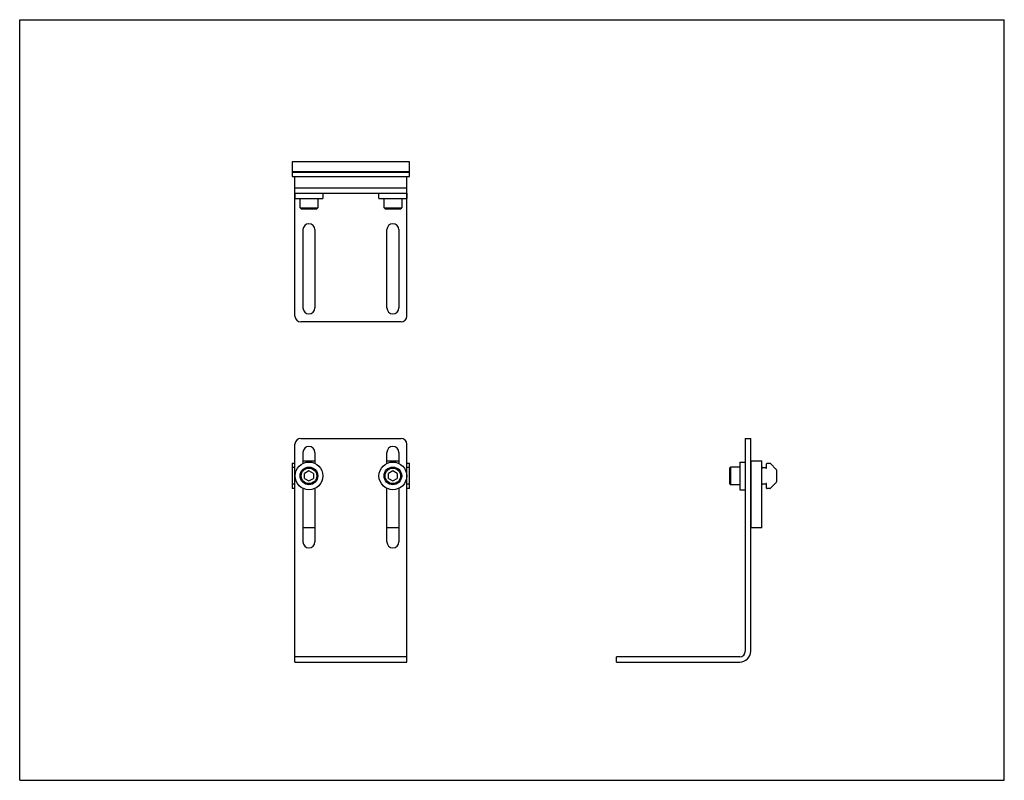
# Model space of a CAD drawing. Header units: inches. Extents: x 0 to 22, y 0 to 17.
import ezdxf

# ---------------------------------------------------------------- set-up
doc = ezdxf.new("R2010")
doc.units = ezdxf.units.IN
doc.header["$LTSCALE"] = 1.21
doc.header["$MEASUREMENT"] = 0
doc.layers.get('0').update_dxf_attribs({"linetype": 'CONTINUOUS'})
doc.layers.add('201348_1_BL0', color=7, linetype='CONTINUOUS')
doc.layers.add('MOUNTING_1_BL1', color=7, linetype='CONTINUOUS')

# ---------------------------------------------------------------- blocks, each defined once
blk = doc.blocks.new('201348_1_BL0', base_point=(11.242, 7.943))
at = {"layer": '201348_1_BL0', "color": 7, "linetype": 'CONTINUOUS'}
for p, q in [((6.151, 10.375), (6.151, 13.245)), ((6.151, 13.245), (8.651, 13.245)), ((8.651, 10.375), (8.651, 13.245)), ((6.151, 13.125), (8.651, 13.125)), ((6.331, 10.557), (6.331, 12.307)), ((6.596, 12.307), (6.596, 10.557)), ((8.206, 10.557), (8.206, 12.307)), ((8.471, 12.307), (8.471, 10.557)), ((8.521, 10.245), (6.281, 10.245)), ((6.151, 2.641), (6.151, 7.511)), ((6.281, 7.641), (8.521, 7.641)), ((8.651, 2.641), (8.651, 7.511)), ((16.213, 7.641), (16.213, 2.886)), ((16.213, 7.641), (16.333, 7.641)), ((16.333, 2.886), (16.333, 7.641)), ((6.331, 7.084), (6.331, 7.329)), ((6.596, 7.329), (6.596, 7.084)), ((8.206, 7.084), (8.206, 7.329)), ((8.471, 7.329), (8.471, 7.084)), ((6.331, 5.329), (6.331, 6.524)), ((6.596, 6.524), (6.596, 5.329)), ((8.206, 5.329), (8.206, 6.524)), ((8.471, 6.524), (8.471, 5.329)), ((8.651, 2.761), (6.151, 2.761)), ((6.151, 2.641), (8.651, 2.641)), ((16.088, 2.761), (13.333, 2.761)), ((13.333, 2.641), (13.333, 2.761)), ((13.333, 2.641), (16.088, 2.641))]:
    blk.add_line(p, q, dxfattribs=at)
for centre, radius, start, end in [((6.463, 12.307), 0.133, 0, 180), ((8.338, 12.307), 0.133, 0, 180), ((6.281, 10.375), 0.13, 180, 270), ((6.463, 10.557), 0.133, 180, 360), ((8.338, 10.557), 0.133, 180, 360), ((8.521, 10.375), 0.13, 270, 360), ((6.281, 7.511), 0.13, 90, 180), ((8.521, 7.511), 0.13, 0, 90), ((6.463, 7.329), 0.133, 0, 180), ((8.338, 7.329), 0.133, 0, 180), ((6.463, 5.329), 0.133, 180, 360), ((8.338, 5.329), 0.133, 180, 360), ((16.088, 2.886), 0.245, 270, 360), ((16.088, 2.886), 0.125, 270, 360)]:
    blk.add_arc(centre, radius, start, end, dxfattribs=at)
blk = doc.blocks.new('MOUNTING_1_BL1', base_point=(11.5, 9.732))
at = {"layer": 'MOUNTING_1_BL1', "color": 7, "linetype": 'CONTINUOUS'}
for p, q in [((6.088, 13.823), (6.088, 13.495)), ((8.713, 13.823), (6.088, 13.823)), ((8.713, 13.495), (8.713, 13.823)), ((8.713, 13.6), (6.088, 13.6)), ((8.713, 13.585), (6.088, 13.585)), ((6.088, 13.495), (8.713, 13.495)), ((6.151, 13.245), (6.151, 13.495)), ((8.651, 13.245), (8.651, 13.495)), ((6.153, 13.005), (6.153, 13.125)), ((6.153, 13.005), (6.773, 13.005)), ((6.266, 12.793), (6.266, 13.005)), ((6.66, 13.005), (6.66, 12.793)), ((6.773, 13.125), (6.773, 13.005)), ((8.028, 13.005), (8.028, 13.125)), ((8.028, 13.005), (8.648, 13.005)), ((8.141, 12.793), (8.141, 13.005)), ((8.535, 13.005), (8.535, 12.793)), ((8.648, 13.125), (8.648, 13.005)), ((6.29, 12.769), (6.266, 12.793)), ((6.266, 12.793), (6.66, 12.793)), ((6.29, 12.769), (6.637, 12.769)), ((6.637, 12.769), (6.66, 12.793)), ((8.141, 12.793), (8.535, 12.793)), ((8.165, 12.769), (8.141, 12.793)), ((8.165, 12.769), (8.512, 12.769)), ((8.512, 12.769), (8.535, 12.793)), ((6.088, 7.085), (6.088, 6.522)), ((6.088, 7.085), (6.151, 7.085)), ((6.331, 7.141), (6.596, 7.141)), ((8.206, 7.141), (8.471, 7.141)), ((8.651, 7.085), (8.713, 7.085)), ((8.713, 6.522), (8.713, 7.085)), ((16.093, 7.114), (16.093, 6.494)), ((16.093, 7.114), (16.213, 7.114)), ((16.333, 7.141), (16.333, 5.641)), ((16.333, 7.141), (16.583, 7.141)), ((16.583, 5.641), (16.583, 7.141)), ((16.688, 6.983), (16.688, 7.075)), ((16.698, 7.085), (16.762, 7.085)), ((16.776, 7.08), (16.905, 6.95)), ((6.151, 6.99), (6.088, 6.99)), ((6.463, 6.917), (6.365, 6.861)), ((6.365, 6.747), (6.365, 6.861)), ((6.562, 6.861), (6.463, 6.917)), ((6.562, 6.861), (6.562, 6.747)), ((8.338, 6.917), (8.24, 6.861)), ((8.24, 6.747), (8.24, 6.861)), ((8.437, 6.861), (8.338, 6.917)), ((8.437, 6.861), (8.437, 6.747)), ((8.713, 6.99), (8.651, 6.99)), ((15.857, 6.977), (15.88, 7.001)), ((15.857, 6.977), (15.857, 6.631)), ((15.88, 7.001), (15.88, 6.607)), ((16.093, 7.001), (15.88, 7.001)), ((16.603, 6.99), (16.673, 6.99)), ((16.673, 6.983), (16.673, 6.99)), ((16.911, 6.936), (16.911, 6.672)), ((6.151, 6.617), (6.088, 6.617)), ((6.365, 6.747), (6.463, 6.69)), ((6.463, 6.69), (6.562, 6.747)), ((8.24, 6.747), (8.338, 6.69)), ((8.338, 6.69), (8.437, 6.747)), ((8.713, 6.617), (8.651, 6.617)), ((15.857, 6.631), (15.88, 6.607)), ((16.093, 6.607), (15.88, 6.607)), ((16.673, 6.617), (16.603, 6.617)), ((16.673, 6.617), (16.673, 6.625)), ((16.688, 6.532), (16.688, 6.625)), ((16.905, 6.658), (16.776, 6.528)), ((6.151, 6.522), (6.088, 6.522)), ((8.713, 6.522), (8.651, 6.522)), ((16.093, 6.494), (16.213, 6.494)), ((16.762, 6.522), (16.698, 6.522)), ((6.596, 5.641), (6.331, 5.641)), ((8.471, 5.641), (8.206, 5.641)), ((16.583, 5.641), (16.333, 5.641))]:
    blk.add_line(p, q, dxfattribs=at)
for centre, radius in [((6.463, 6.804), 0.31), ((8.338, 6.804), 0.31), ((6.463, 6.804), 0.197), ((6.463, 6.804), 0.173), ((8.338, 6.804), 0.197), ((8.338, 6.804), 0.173)]:
    blk.add_circle(centre, radius, dxfattribs=at)
for centre, radius, start, end in [((16.698, 7.075), 0.01, 90, 180), ((16.762, 7.065), 0.02, 45, 90), ((16.603, 6.97), 0.02, 90, 180), ((16.68, 6.983), 0.0075, 180, 360), ((16.891, 6.936), 0.02, 0, 45), ((16.603, 6.637), 0.02, 180, 270), ((16.68, 6.625), 0.0075, 0, 180), ((16.891, 6.672), 0.02, 315, 360), ((16.698, 6.532), 0.01, 180, 270), ((16.762, 6.542), 0.02, 270, 315)]:
    blk.add_arc(centre, radius, start, end, dxfattribs=at)

msp = doc.modelspace()

# ---------------------------------------------------------------- linework, layer by layer
at = {"color": 7, "linetype": 'CONTINUOUS'}
for p, q in [((0, 0), (0, 17)), ((0, 17), (22, 17)), ((22, 0), (22, 17)), ((0, 0), (22, 0))]:
    msp.add_line(p, q, dxfattribs=at)

# ---------------------------------------------------------------- block references
at = {"layer": '201348_1_BL0'}
msp.add_blockref('201348_1_BL0', (11.242, 7.943), dxfattribs=at)
at = {"layer": 'MOUNTING_1_BL1'}
msp.add_blockref('MOUNTING_1_BL1', (11.5, 9.732), dxfattribs=at)

doc.saveas('drawing.dxf')
